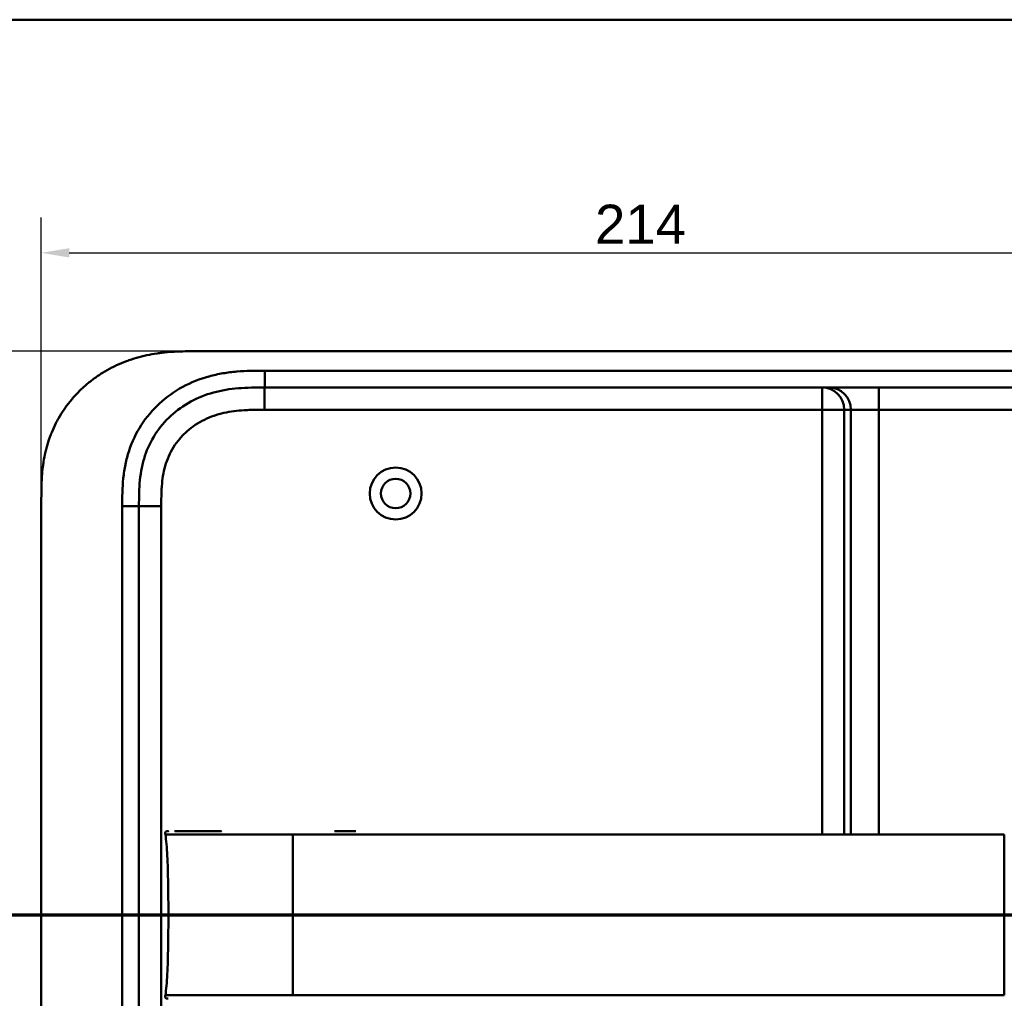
# Model space of a CAD drawing. Header units: millimetres. Extents: x 20 to 833, y 20 to 574.
# Tile 19 of 20: x 530 to 707, y 399 to 574. Entities that reach past the tile are written whole.
import ezdxf

# ---------------------------------------------------------------- set-up
doc = ezdxf.new("R2010")
doc.units = ezdxf.units.MM
doc.header["$LTSCALE"] = 2
for name, color, linetype, lineweight in [('Bemaßungen(DIN)', 7, 'Continuous', 25), ('Schnittansichtslinien(DIN)', 7, 'Continuous', 70), ('Sichtbare Kanten(DIN)', 7, 'Continuous', 50), ('Sichtbare tangentiale Kanten(DIN)', 7, 'Continuous', 50), ('Skizziergeometrie(DIN)', 7, 'Continuous', 50)]:
    doc.layers.add(name, color=color, linetype=linetype, lineweight=lineweight)
doc.styles.add('Aktuell-DINGroßer Text', font='arial.ttf')
doc.styles.add('STANDARD-DIN~0', font='arial.ttf')
doc.dimstyles.new('CAD-LAN', dxfattribs={"dimscale": 2, "dimtxt": 3.5, "dimasz": 2.5, "dimexe": 3.175, "dimexo": 0, "dimgap": 0.8, "dimtad": 1, "dimrnd": 1e-08, "dimtxsty": 'STANDARD-DIN~0', "dimcen": 0.09, "dimdle": 10, "dimclrd": 250, "dimclre": 250, "dimclrt": 250, "dimadec": 0, "dimazin": 2, "dimtfac": 1, "dimtmove": 0, "dimatfit": 3, "dimfxl": 1, "dimtolj": 1, "dimtzin": 0, "dimlwd": 25, "dimlwe": 25, "dimarcsym": 0})

# ---------------------------------------------------------------- blocks, each defined once
blk = doc.blocks.new('Ränder Standardrahmen')
at = {"layer": 'Skizziergeometrie(DIN)', "flags": 128}
blk.add_lwpolyline([(10, 10), (10, 287), (410, 287), (410, 10), (10, 10)], dxfattribs=at)
blk = doc.blocks.new('*D21')
at = {"layer": 'Bemaßungen(DIN)', "color": 250, "linetype": 'Continuous', "lineweight": 25, "true_color": 0x3f3f3f, "transparency": 16777216}
for p, q in [((534.07, 487.81), (534.07, 538.57)), ((748.07, 487.81), (748.07, 538.57)), ((539.07, 532.22), (743.07, 532.22))]:
    blk.add_line(p, q, dxfattribs=at)
at = {"layer": 'Bemaßungen(DIN)', "color": 250, "linetype": 'Continuous', "true_color": 0x3f3f3f, "transparency": 16777216}
for points in [[(539.07, 533.06), (539.07, 531.39), (534.07, 532.22)], [(743.07, 533.06), (743.07, 531.39), (748.07, 532.22)]]:
    blk.add_solid(points, dxfattribs=at)
at = {"layer": 'Defpoints', "color": 0, "linetype": 'Continuous', "transparency": 16777216}
for p in [(748.07, 532.22), (534.07, 487.81), (748.07, 487.81)]:
    blk.add_point(p, dxfattribs=at)
at = {"layer": 'Bemaßungen(DIN)', "color": 250, "linetype": 'Continuous', "lineweight": 25, "true_color": 0x3f3f3f, "transparency": 16777216, "insert": (633.29, 540.85), "char_height": 7, "attachment_point": 1, "style": 'STANDARD-DIN~0'}
blk.add_mtext('\\A1;214', dxfattribs=at)
blk = doc.blocks.new('*D22')
at = {"layer": 'Bemaßungen(DIN)', "color": 250, "linetype": 'Continuous', "lineweight": 25, "true_color": 0x3f3f3f, "transparency": 16777216}
for p, q in [((561.55, 514.59), (475.76, 514.59)), ((482.11, 509.59), (482.11, 274.59)), ((562.11, 269.59), (475.76, 269.59))]:
    blk.add_line(p, q, dxfattribs=at)
at = {"layer": 'Bemaßungen(DIN)', "color": 250, "linetype": 'Continuous', "true_color": 0x3f3f3f, "transparency": 16777216}
for points in [[(481.28, 509.59), (482.94, 509.59), (482.11, 514.59)], [(481.28, 274.59), (482.94, 274.59), (482.11, 269.59)]]:
    blk.add_solid(points, dxfattribs=at)
at = {"layer": 'Defpoints', "color": 0, "linetype": 'Continuous', "transparency": 16777216}
for p in [(561.55, 514.59), (482.11, 269.59), (562.11, 269.59)]:
    blk.add_point(p, dxfattribs=at)
at = {"layer": 'Bemaßungen(DIN)', "color": 250, "linetype": 'Continuous', "lineweight": 25, "true_color": 0x3f3f3f, "transparency": 16777216, "insert": (473.36, 384.28), "char_height": 7, "attachment_point": 1, "rotation": 90, "style": 'STANDARD-DIN~0'}
blk.add_mtext('\\A1;245', dxfattribs=at)
blk = doc.blocks.new('2DTransSchnitt0')
at = {"layer": 'Schnittansichtslinien(DIN)', "linetype": 'Continuous'}
for p, q in [((256.489, 218.075), (256.489, 211.791)), ((384.915, 218.075), (384.915, 211.791)), ((255.489, 211.791), (256.489, 206.791)), ((257.489, 211.791), (255.489, 211.791)), ((256.489, 211.791), (256.489, 206.791)), ((256.489, 206.791), (257.489, 211.791)), ((383.915, 211.791), (384.915, 206.791)), ((385.915, 211.791), (383.915, 211.791)), ((384.915, 211.791), (384.915, 206.791)), ((384.915, 206.791), (385.915, 211.791)), ((251.262, 206.791), (390.142, 206.791))]:
    blk.add_line(p, q, dxfattribs=at)
at = {"layer": 'Schnittansichtslinien(DIN)', "linetype": 'Continuous', "lineweight": 140}
for p, q in [((251.262, 206.791), (261.716, 206.791)), ((379.688, 206.791), (390.142, 206.791))]:
    blk.add_line(p, q, dxfattribs=at)
at = {"layer": 'Schnittansichtslinien(DIN)', "linetype": 'Continuous', "flags": 128}
for points in [[(255.489, 211.791), (256.489, 206.791), (257.489, 211.791), (255.489, 211.791)], [(383.915, 211.791), (384.915, 206.791), (385.915, 211.791), (383.915, 211.791)]]:
    blk.add_lwpolyline(points, dxfattribs=at)
at = {"layer": 'Schnittansichtslinien(DIN)'}
for points in [[(255.489, 211.791), (256.489, 206.791), (257.489, 211.791), (255.489, 211.791)], [(383.915, 211.791), (384.915, 206.791), (385.915, 211.791), (383.915, 211.791)]]:
    blk.add_solid(points, dxfattribs=at)
at = {"layer": 'Schnittansichtslinien(DIN)', "char_height": 3.734, "attachment_point": 7, "style": 'Aktuell-DINGroßer Text'}
for insert in [(254.736, 220.291), (383.162, 220.291)]:
    blk.add_mtext('A', dxfattribs=dict(at, insert=insert))

msp = doc.modelspace()

# ---------------------------------------------------------------- linework, layer by layer
at = {"layer": 'Sichtbare Kanten(DIN)'}
for p, q in [((720.033, 514.595), (561.551, 514.595)), ((574.11, 508.095), (719.034, 508.095)), ((534.072, 296.379), (534.072, 487.811)), ((551.572, 297.379), (551.572, 486.811)), ((586.609, 428.583), (590.457, 428.583))]:
    msp.add_line(p, q, dxfattribs=at)
for radius in [4.65, 2.65]:
    msp.add_circle((597.572, 489.095), radius, dxfattribs=at)
for points, knots in [([(561.551, 514.595), (561.14, 514.594), (560.128, 514.59), (558.801, 514.558), (557.274, 514.477), (556.045, 514.369), (554.505, 514.167), (553.273, 513.947), (551.741, 513.591), (550.525, 513.24), (549.026, 512.713), (547.848, 512.221), (546.41, 511.518), (545.293, 510.885), (543.946, 510.011), (542.912, 509.246), (541.684, 508.214), (540.755, 507.331), (539.671, 506.16), (538.867, 505.175), (537.949, 503.89), (537.284, 502.823), (536.545, 501.45), (536.029, 500.324), (535.477, 498.89), (535.109, 497.727), (534.738, 496.26), (534.51, 495.081), (534.301, 493.607), (534.19, 492.431), (534.108, 490.97), (534.072, 489.521), (534.072, 488.378), (534.072, 487.811)], [0.01304212, 0.01304212, 0.01304212, 0.01304212, 0.04166717, 0.08333381, 0.10416714, 0.14583378, 0.1666671, 0.20833375, 0.22916707, 0.27083371, 0.29166704, 0.33333368, 0.354167, 0.39583365, 0.41666697, 0.45833362, 0.47916694, 0.52083358, 0.54166691, 0.58333355, 0.60416687, 0.64583352, 0.66666684, 0.70833349, 0.72916681, 0.77083345, 0.79166678, 0.83333342, 0.85416674, 0.89583339, 0.91666671, 0.95833335, 0.99999585, 0.99999585, 0.99999585, 0.99999585]), ([(551.572, 486.811), (551.572, 487.599), (551.572, 488.392), (551.595, 489.183), (551.617, 489.954), (551.66, 490.723), (551.737, 491.486), (551.813, 492.232), (551.922, 492.972), (552.072, 493.702), (552.219, 494.419), (552.406, 495.127), (552.636, 495.822), (553.088, 497.186), (553.709, 498.501), (554.5, 499.726), (555.279, 500.932), (556.223, 502.049), (557.296, 503.034), (558.364, 504.014), (559.561, 504.863), (560.844, 505.559), (562.134, 506.258), (563.511, 506.803), (564.932, 507.194), (565.651, 507.392), (566.381, 507.551), (567.119, 507.676), (567.866, 507.803), (568.622, 507.895), (569.384, 507.958), (570.157, 508.023), (570.936, 508.058), (571.718, 508.076), (572.514, 508.094), (573.313, 508.095), (574.11, 508.095)], [-3.5878945, -3.5878945, -3.5878945, -3.5878945, -3.3463969, -3.3463969, -3.3463969, -3.1110564, -3.1110564, -3.1110564, -2.8806944, -2.8806944, -2.8806944, -2.6543295, -2.6543295, -2.6543295, -2.2103328, -2.2103328, -2.2103328, -1.773398, -1.773398, -1.773398, -1.3386841, -1.3386841, -1.3386841, -0.9015937, -0.9015937, -0.9015937, -0.6806641, -0.6806641, -0.6806641, -0.4572687, -0.4572687, -0.4572687, -0.2306635, -0.2306635, -0.2306635, 0, 0, 0, 0]), ([(556.3, 427.972), (556.284, 428.075), (556.265, 428.179), (556.279, 428.309), (556.284, 428.335), (556.299, 428.381), (556.308, 428.401), (556.329, 428.437), (556.341, 428.454), (556.37, 428.485), (556.386, 428.498), (556.439, 428.533), (556.479, 428.549), (556.56, 428.569), (556.601, 428.575), (556.662, 428.58), (556.68, 428.581), (556.714, 428.582), (556.728, 428.582), (556.747, 428.583), (556.752, 428.583), (556.761, 428.583), (556.765, 428.583), (556.773, 428.583), (556.776, 428.583), (556.788, 428.583), (556.792, 428.583), (556.801, 428.583), (556.803, 428.583), (556.809, 428.583), (556.811, 428.583), (556.814, 428.583), (556.814, 428.583), (556.815, 428.583), (556.816, 428.583), (556.817, 428.583), (556.817, 428.583), (556.817, 428.583), (556.817, 428.583), (556.817, 428.583)], [0, 0, 0, 0, 0.0311277, 0.0311277, 0.03911556, 0.03911556, 0.04551701, 0.04551701, 0.05176502, 0.05176502, 0.05801202, 0.05801202, 0.07063282, 0.07063282, 0.08310355, 0.08310355, 0.08876398, 0.08876398, 0.09302208, 0.09302208, 0.0945824, 0.0945824, 0.09615429, 0.09615429, 0.09772199, 0.09772199, 0.10409523, 0.10409523, 0.11652864, 0.11652864, 0.13514677, 0.13514677, 0.13863752, 0.13863752, 0.14018957, 0.14018957, 0.14028666, 0.14028666, 0.14033604, 0.14033604, 0.14033604, 0.14033604]), ([(556.838, 413.583), (556.838, 417.42), (556.794, 421.234), (556.643, 424.183), (556.567, 425.684), (556.46, 426.966), (556.303, 427.972)], [0, 0, 0, 0, 0.30889062, 0.30889062, 0.30889062, 0.46621578, 0.46621578, 0.46621578, 0.46621578]), ([(556.707, 428.582), (556.733, 428.583), (556.76, 428.584), (556.807, 428.584), (556.827, 428.584), (556.854, 428.584), (556.86, 428.584), (556.866, 428.584), (556.866, 428.584), (556.867, 428.584), (556.867, 428.584), (556.867, 428.584)], [0.159826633, 0.159826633, 0.159826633, 0.159826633, 0.167747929, 0.167747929, 0.174016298, 0.174016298, 0.175896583, 0.175896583, 0.175984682, 0.175984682, 0.176039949, 0.176039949, 0.176039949, 0.176039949]), ([(556.802, 428.583), (556.806, 428.583), (556.809, 428.583), (556.826, 428.583), (556.84, 428.583), (556.855, 428.583), (556.855, 428.583), (556.855, 428.583), (556.855, 428.583), (556.855, 428.583), (556.855, 428.583), (556.855, 428.583)], [0.1063680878, 0.1063680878, 0.1063680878, 0.1063680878, 0.1076624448, 0.1076624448, 0.1118780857, 0.1118780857, 0.1119328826, 0.1119328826, 0.1119534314, 0.1119534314, 0.1119649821, 0.1119649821, 0.1119649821, 0.1119649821]), ([(556.809, 428.583), (556.815, 428.583), (556.821, 428.583), (556.831, 428.583), (556.833, 428.583), (556.838, 428.583), (556.841, 428.583), (556.845, 428.583), (556.846, 428.583), (556.848, 428.583), (556.848, 428.583), (556.848, 428.583), (556.849, 428.583), (556.849, 428.583), (556.849, 428.583), (556.849, 428.583)], [0.0954974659, 0.0954974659, 0.0954974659, 0.0954974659, 0.0980683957, 0.0980683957, 0.0989366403, 0.0989366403, 0.0997885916, 0.0997885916, 0.1001419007, 0.1001419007, 0.1002300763, 0.1002300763, 0.1002741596, 0.1002741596, 0.1002851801, 0.1002851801, 0.1002851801, 0.1002851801]), ([(557.989, 428.583), (557.989, 428.583), (557.989, 428.583), (557.989, 428.583), (557.99, 428.583), (557.99, 428.583), (557.99, 428.583), (557.99, 428.583), (557.991, 428.583), (557.992, 428.583), (557.993, 428.583), (557.996, 428.583), (557.997, 428.583), (558.017, 428.583), (558.035, 428.583), (558.079, 428.583), (558.104, 428.583), (558.199, 428.583), (558.271, 428.583), (558.447, 428.583), (558.554, 428.583), (558.705, 428.583), (558.743, 428.583), (558.881, 428.583), (558.983, 428.583), (559.13, 428.583), (559.17, 428.583), (559.227, 428.583), (559.243, 428.583), (559.259, 428.583), (559.259, 428.583), (559.26, 428.583), (559.26, 428.583), (559.26, 428.583)], [0, 0, 0, 0, 0.00002838, 0.00002838, 0.00008514, 0.00008514, 0.00019867, 0.00019867, 0.00065277, 0.00065277, 0.00156097, 0.00156097, 0.00328513, 0.00328513, 0.02167639, 0.02167639, 0.04619826, 0.04619826, 0.11159781, 0.11159781, 0.19880871, 0.19880871, 0.22787204, 0.22787204, 0.30054296, 0.30054296, 0.32778981, 0.32778981, 0.33800712, 0.33800712, 0.33824659, 0.33824659, 0.33826078, 0.33826078, 0.33826078, 0.33826078]), ([(559.26, 428.583), (559.774, 428.583), (560.234, 428.583), (560.803, 428.583), (560.804, 428.583), (560.804, 428.583), (560.804, 428.583), (560.804, 428.583), (560.804, 428.583), (560.805, 428.583), (560.806, 428.583), (560.823, 428.583), (560.838, 428.583), (560.876, 428.583), (560.897, 428.583), (560.975, 428.583), (561.033, 428.583), (561.247, 428.583), (561.407, 428.583), (561.627, 428.583), (561.682, 428.583), (562.87, 428.583), (564.222, 428.583), (565.864, 428.583), (566.044, 428.583), (566.26, 428.583), (566.295, 428.583), (566.332, 428.583), (566.335, 428.583), (566.339, 428.583), (566.339, 428.583), (566.339, 428.583), (566.34, 428.583), (566.34, 428.583), (566.34, 428.583), (566.34, 428.583), (566.34, 428.583), (566.34, 428.583)], [0, 0, 0, 0, 0.2888434, 0.2888434, 0.2888555, 0.2888555, 0.2889037, 0.2889037, 0.2890003, 0.2890003, 0.2893864, 0.2893864, 0.2972061, 0.2972061, 0.3076323, 0.3076323, 0.3354365, 0.3354365, 0.409599, 0.409599, 0.4343137, 0.4343137, 0.9352187, 0.9352187, 0.9962242, 0.9962242, 1.0076608, 1.0076608, 1.008733, 1.008733, 1.0088295, 1.0088295, 1.0088778, 1.0088778, 1.0089019, 1.0089019, 1.008914, 1.008914, 1.008914, 1.008914]), ([(556.838, 413.583), (556.838, 409.746), (556.794, 405.932), (556.643, 402.983), (556.567, 401.481), (556.46, 400.199), (556.303, 399.193)], [0, 0, 0, 0, 0.30888536, 0.30888536, 0.30888536, 0.4662495, 0.4662495, 0.4662495, 0.4662495]), ([(556.817, 398.582), (556.816, 398.582), (556.816, 398.582), (556.816, 398.582), (556.816, 398.582), (556.815, 398.582), (556.815, 398.582), (556.814, 398.582), (556.814, 398.582), (556.811, 398.582), (556.809, 398.582), (556.804, 398.582), (556.802, 398.582), (556.797, 398.582), (556.794, 398.582), (556.781, 398.582), (556.778, 398.582), (556.771, 398.582), (556.769, 398.582), (556.763, 398.582), (556.76, 398.582), (556.749, 398.582), (556.742, 398.582), (556.719, 398.583), (556.704, 398.583), (556.627, 398.586), (556.564, 398.593), (556.475, 398.618), (556.446, 398.63), (556.393, 398.661), (556.368, 398.681), (556.327, 398.728), (556.311, 398.755), (556.288, 398.812), (556.281, 398.843), (556.273, 398.904), (556.272, 398.934), (556.275, 399.041), (556.288, 399.117), (556.299, 399.193)], [0, 0, 0, 0, 0.00028677, 0.00028677, 0.00085963, 0.00085963, 0.00200522, 0.00200522, 0.00429634, 0.00429634, 0.02262582, 0.02262582, 0.03179275, 0.03179275, 0.04109082, 0.04109082, 0.04341208, 0.04341208, 0.04456569, 0.04456569, 0.0457191, 0.0457191, 0.04803012, 0.04803012, 0.05262125, 0.05262125, 0.07113734, 0.07113734, 0.08037876, 0.08037876, 0.08967939, 0.08967939, 0.09896722, 0.09896722, 0.10819297, 0.10819297, 0.11738064, 0.11738064, 0.14030942, 0.14030942, 0.14030942, 0.14030942])]:
    msp.add_open_spline(points, degree=3, knots=knots, dxfattribs=at)
msp.add_rational_spline([(556.303, 399.193), (556.303, 399.193), (556.303, 399.193), (556.303, 399.193), (556.301, 399.193), (556.299, 399.193), (556.299, 399.193)], [1, 1, 1, 1, 1.08010035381, 1.12345159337, 1.13005371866], degree=3, knots=[0, 0, 0, 0, 0.00567203, 0.00567203, 0.00567203, 0.11634103, 0.11634103, 0.11634103, 0.11634103], dxfattribs=at)
at = {"layer": 'Sichtbare tangentiale Kanten(DIN)'}
for p, q in [((574.11, 508.095), (574.11, 511.094)), ((574.09, 504.095), (574.09, 508.095)), ((673.974, 508.095), (673.974, 504.095)), ((684.146, 508.095), (684.146, 504.095)), ((673.974, 504.095), (574.09, 504.095)), ((677.959, 504.095), (673.974, 504.095)), ((673.974, 427.972), (673.974, 504.095)), ((679.165, 504.095), (677.959, 504.095)), ((677.959, 504.095), (677.959, 427.972)), ((684.146, 504.095), (679.165, 504.095)), ((679.165, 427.972), (679.165, 504.095)), ((684.146, 504.095), (684.146, 427.972)), ((719.035, 504.095), (684.146, 504.095)), ((548.572, 486.811), (551.572, 486.811)), ((555.572, 486.811), (551.572, 486.811)), ((555.572, 486.811), (555.572, 297.379)), ((706.64, 413.583), (579.166, 413.583)), ((673.974, 399.193), (673.974, 399.193)), ((677.959, 399.193), (677.959, 399.193)), ((679.165, 399.193), (679.165, 399.193)), ((684.146, 399.193), (684.146, 399.193))]:
    msp.add_line(p, q, dxfattribs=at)
for points, knots in [([(574.11, 511.094), (573.895, 511.094), (573.68, 511.094), (573.464, 511.094), (573.263, 511.094), (573.061, 511.093), (572.859, 511.092), (572.758, 511.091), (572.657, 511.091), (572.557, 511.09), (572.261, 511.087), (571.966, 511.082), (571.649, 511.075), (571.641, 511.075), (571.634, 511.075), (571.626, 511.075), (570.739, 511.054), (569.942, 511.015), (569.134, 510.948), (569.12, 510.947), (569.105, 510.946), (569.09, 510.944), (568.269, 510.875), (567.441, 510.774), (566.618, 510.634), (566.61, 510.633), (566.602, 510.631), (566.594, 510.63), (565.767, 510.489), (564.946, 510.31), (564.136, 510.087), (564.129, 510.085), (564.123, 510.083), (564.117, 510.081), (562.484, 509.63), (560.888, 508.995), (559.414, 508.196), (557.929, 507.391), (556.516, 506.39), (555.268, 505.245), (554.019, 504.099), (552.894, 502.77), (551.98, 501.354), (551.07, 499.945), (550.325, 498.383), (549.791, 496.776), (549.79, 496.773), (549.789, 496.769), (549.788, 496.765), (549.524, 495.968), (549.307, 495.149), (549.138, 494.326), (549.136, 494.319), (549.135, 494.312), (549.134, 494.305), (548.965, 493.486), (548.842, 492.654), (548.757, 491.831), (548.755, 491.817), (548.754, 491.804), (548.753, 491.79), (548.67, 490.98), (548.623, 490.176), (548.597, 489.308), (548.597, 489.295), (548.596, 489.281), (548.596, 489.268), (548.572, 488.424), (548.572, 487.617), (548.572, 486.811)], [79.0507351, 79.0507351, 79.0507351, 79.0507351, 79.115326, 79.115326, 79.115326, 79.175852, 79.175852, 79.175852, 79.206115, 79.206115, 79.206115, 79.2947699, 79.2947699, 79.2947699, 79.2969041, 79.2969041, 79.2969041, 79.5442558, 79.5442558, 79.5442558, 79.5487575, 79.5487575, 79.5487575, 79.8000755, 79.8000755, 79.8000755, 79.8025259, 79.8025259, 79.8025259, 80.0549623, 80.0549623, 80.0549623, 80.056924, 80.056924, 80.056924, 80.5656653, 80.5656653, 80.5656653, 81.0782231, 81.0782231, 81.0782231, 81.5913866, 81.5913866, 81.5913866, 82.1026454, 82.1026454, 82.1026454, 82.1037871, 82.1037871, 82.1037871, 82.3575184, 82.3575184, 82.3575184, 82.3596398, 82.3596398, 82.3596398, 82.6121592, 82.6121592, 82.6121592, 82.6164541, 82.6164541, 82.6164541, 82.8648963, 82.8648963, 82.8648963, 82.8687085, 82.8687085, 82.8687085, 83.1106796, 83.1106796, 83.1106796, 83.1106796]), ([(574.09, 504.095), (573.856, 504.095), (573.622, 504.095), (573.388, 504.094), (573.312, 504.094), (573.237, 504.094), (573.161, 504.094), (573.086, 504.094), (573.011, 504.093), (572.935, 504.093), (572.784, 504.092), (572.634, 504.091), (572.483, 504.089), (572.408, 504.088), (572.332, 504.087), (572.257, 504.086), (572.105, 504.083), (571.953, 504.081), (571.8, 504.077), (571.724, 504.075), (571.648, 504.073), (571.572, 504.071), (571.199, 504.061), (570.815, 504.045), (570.432, 504.023), (570.425, 504.022), (570.418, 504.022), (570.41, 504.021), (569.794, 503.985), (569.206, 503.932), (568.614, 503.856), (568.605, 503.855), (568.596, 503.853), (568.586, 503.852), (567.987, 503.774), (567.395, 503.672), (566.807, 503.54), (566.801, 503.539), (566.796, 503.538), (566.791, 503.537), (566.192, 503.402), (565.597, 503.235), (565.018, 503.036), (565.015, 503.035), (565.012, 503.034), (565.008, 503.032), (564.423, 502.83), (563.843, 502.591), (563.285, 502.318), (562.727, 502.045), (562.183, 501.734), (561.665, 501.389), (561.146, 501.044), (560.649, 500.663), (560.183, 500.251), (559.714, 499.837), (559.27, 499.385), (558.866, 498.909), (558.462, 498.434), (558.09, 497.926), (557.76, 497.399), (557.432, 496.874), (557.14, 496.321), (556.891, 495.757), (556.645, 495.198), (556.436, 494.615), (556.267, 494.028), (556.266, 494.024), (556.265, 494.019), (556.264, 494.015), (556.098, 493.438), (555.97, 492.852), (555.872, 492.258), (555.871, 492.25), (555.869, 492.241), (555.868, 492.232), (555.772, 491.643), (555.706, 491.055), (555.661, 490.439), (555.66, 490.432), (555.66, 490.424), (555.659, 490.417), (555.637, 490.112), (555.621, 489.819), (555.609, 489.518), (555.596, 489.208), (555.588, 488.9), (555.582, 488.592), (555.572, 487.996), (555.572, 487.403), (555.572, 486.811)], [0, 0, 0, 0, 0.0702177, 0.0702177, 0.0702177, 0.0928319, 0.0928319, 0.0928319, 0.1154462, 0.1154462, 0.1154462, 0.1606746, 0.1606746, 0.1606746, 0.1832888, 0.1832888, 0.1832888, 0.228941, 0.228941, 0.228941, 0.251767, 0.251767, 0.251767, 0.363762, 0.363762, 0.363762, 0.3658973, 0.3658973, 0.3658973, 0.5457808, 0.5457808, 0.5457808, 0.5485663, 0.5485663, 0.5485663, 0.730533, 0.730533, 0.730533, 0.7321671, 0.7321671, 0.7321671, 0.9170852, 0.9170852, 0.9170852, 0.9181595, 0.9181595, 0.9181595, 1.1053408, 1.1053408, 1.1053408, 1.2925833, 1.2925833, 1.2925833, 1.479843, 1.479843, 1.479843, 1.6683162, 1.6683162, 1.6683162, 1.8560489, 1.8560489, 1.8560489, 2.0426703, 2.0426703, 2.0426703, 2.2275204, 2.2275204, 2.2275204, 2.2288442, 2.2288442, 2.2288442, 2.4104084, 2.4104084, 2.4104084, 2.4131251, 2.4131251, 2.4131251, 2.5932379, 2.5932379, 2.5932379, 2.5954285, 2.5954285, 2.5954285, 2.684558, 2.684558, 2.684558, 2.7762862, 2.7762862, 2.7762862, 2.9540743, 2.9540743, 2.9540743, 2.9540743]), ([(579.166, 427.972), (580.494, 427.972), (581.822, 427.972), (583.151, 427.972), (583.703, 427.972), (584.255, 427.972), (584.807, 427.972), (585.581, 427.972), (586.356, 427.972), (587.13, 427.972), (587.542, 427.972), (587.955, 427.972), (588.367, 427.972), (589.283, 427.972), (590.199, 427.972), (591.115, 427.972), (597.755, 427.972), (604.394, 427.971), (611.034, 427.972)], [0, 0, 0, 0, 0.3984119, 0.3984119, 0.3984119, 0.558361, 0.558361, 0.558361, 0.7963648, 0.7963648, 0.7963648, 0.9137852, 0.9137852, 0.9137852, 1.1948602, 1.1948602, 1.1948602, 3.18679, 3.18679, 3.18679, 3.18679]), ([(611.034, 427.972), (637.591, 427.972), (664.149, 427.972), (690.706, 427.972), (692.084, 427.972), (693.462, 427.972), (694.84, 427.972), (696.118, 427.972), (697.395, 427.972), (698.673, 427.972), (701.329, 427.972), (703.984, 427.972), (706.64, 427.972)], [3.18679, 3.18679, 3.18679, 3.18679, 11.1540994, 11.1540994, 11.1540994, 11.5711487, 11.5711487, 11.5711487, 11.9507559, 11.9507559, 11.9507559, 12.7474629, 12.7474629, 12.7474629, 12.7474629]), ([(579.166, 413.583), (578.097, 413.583), (577.026, 413.583), (575.884, 413.583), (574.742, 413.583), (573.74, 413.583), (572.876, 413.583), (571.149, 413.583), (569.744, 413.583), (568.421, 413.583), (563.13, 413.583), (559.507, 413.583), (557.894, 413.583), (557.49, 413.583), (557.207, 413.583), (557.033, 413.583), (556.945, 413.583), (556.883, 413.583), (556.855, 413.583), (556.827, 413.583), (556.833, 413.583), (556.838, 413.583)], [0, 0, 0, 0, 0.2406476, 0.2406476, 0.2406476, 0.4812952, 0.4812952, 0.4812952, 0.9625904, 0.9625904, 0.9625904, 2.8877711, 2.8877711, 2.8877711, 3.3690663, 3.3690663, 3.3690663, 3.6097139, 3.6097139, 3.6097139, 3.8503615, 3.8503615, 3.8503615, 3.8503615]), ([(715.428, 413.583), (714.074, 413.583), (712.692, 413.583), (711.133, 413.583), (709.573, 413.583), (708.106, 413.583), (706.64, 413.583)], [0, 0, 0, 0, 0.44038321, 0.44038321, 0.44038321, 0.88076642, 0.88076642, 0.88076642, 0.88076642]), ([(579.166, 399.193), (580.494, 399.193), (581.822, 399.193), (583.151, 399.193), (583.7, 399.193), (584.249, 399.193), (584.799, 399.193), (585.576, 399.193), (586.353, 399.193), (587.13, 399.193), (587.541, 399.193), (587.952, 399.193), (588.363, 399.193), (589.28, 399.193), (590.198, 399.193), (591.115, 399.193), (597.755, 399.193), (604.394, 399.194), (611.034, 399.193)], [0, 0, 0, 0, 0.3984127, 0.3984127, 0.3984127, 0.5574675, 0.5574675, 0.5574675, 0.7963662, 0.7963662, 0.7963662, 0.9134321, 0.9134321, 0.9134321, 1.1948615, 1.1948615, 1.1948615, 3.1867877, 3.1867877, 3.1867877, 3.1867877]), ([(611.034, 399.193), (629.613, 399.193), (648.208, 399.193), (666.782, 399.193), (678.917, 399.193), (691.05, 399.193), (703.185, 399.193), (704.336, 399.193), (705.488, 399.193), (706.64, 399.193)], [3.1867877, 3.1867877, 3.1867877, 3.1867877, 8.7605377, 8.7605377, 8.7605377, 12.4019194, 12.4019194, 12.4019194, 12.7474629, 12.7474629, 12.7474629, 12.7474629])]:
    msp.add_open_spline(points, degree=3, knots=knots, dxfattribs=at)
for points, degree in [([(719.034, 511.095), (670.726, 511.095), (622.418, 511.095), (574.11, 511.094)], 3), ([(677.959, 504.095), (677.959, 506.304), (676.175, 508.095), (673.974, 508.095)], 3), ([(675.18, 508.095), (677.381, 508.095), (679.165, 506.304), (679.165, 504.095)], 3), ([(548.572, 486.811), (548.572, 423.667), (548.572, 360.523), (548.572, 297.379)], 3), ([(579.166, 427.972), (579.166, 426.183), (579.166, 423.682), (579.166, 420.532), (579.166, 417.057), (579.166, 413.583)], 5), ([(706.64, 427.972), (706.64, 426.183), (706.64, 423.682), (706.64, 420.532), (706.64, 417.057), (706.64, 413.583)], 5), ([(579.166, 399.193), (579.166, 400.982), (579.166, 403.483), (579.166, 406.633), (579.166, 410.108), (579.166, 413.583)], 5), ([(706.64, 399.193), (706.64, 400.982), (706.64, 403.483), (706.64, 406.633), (706.64, 410.108), (706.64, 413.582)], 5)]:
    msp.add_open_spline(points, degree=degree, dxfattribs=at)
for points, weights, knots in [([(556.3, 427.972), (556.299, 427.972), (556.301, 427.972), (556.304, 427.972), (556.313, 427.972), (556.334, 427.972), (556.369, 427.972), (556.421, 427.972), (556.506, 427.972), (556.626, 427.972), (556.707, 427.972), (556.804, 427.972), (556.918, 427.973), (557.258, 427.973), (557.756, 427.974), (558.415, 427.974), (558.77, 427.974), (559.172, 427.974), (559.619, 427.975), (560.073, 427.975), (560.572, 427.975), (561.117, 427.975), (561.191, 427.975), (561.265, 427.975), (561.34, 427.975), (561.821, 427.975), (562.334, 427.975), (562.878, 427.975), (563.504, 427.975), (564.171, 427.974), (564.876, 427.974), (565.573, 427.974), (566.307, 427.974), (567.078, 427.974), (567.822, 427.973), (568.602, 427.973), (569.419, 427.973), (569.7, 427.973), (569.986, 427.973), (570.276, 427.973), (570.39, 427.973), (570.504, 427.973), (570.62, 427.972), (571.014, 427.972), (571.418, 427.972), (571.832, 427.972), (572.228, 427.972), (572.634, 427.972), (573.053, 427.972), (573.447, 427.972), (573.855, 427.972), (574.278, 427.972), (574.668, 427.972), (575.076, 427.972), (575.504, 427.972), (575.887, 427.972), (576.293, 427.972), (576.729, 427.972), (577.096, 427.972), (577.497, 427.972), (577.954, 427.972), (578.246, 427.972), (578.587, 427.972), (579.166, 427.972)], [1.13005451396, 1.13784212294, 1.09449061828, 1, 1.01564349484, 1.01564349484, 1, 1.00925616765, 1.00925616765, 1, 1.00150118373, 1.00150118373, 1, 1.00280379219, 1.00280379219, 1, 0.999526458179, 0.999526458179, 1, 0.99915374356, 0.99915374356, 1, 0.9999832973, 0.9999832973, 1, 0.99933166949, 0.99933166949, 1, 0.999344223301, 0.999344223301, 1, 0.999922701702, 0.999922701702, 1, 1.00094814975, 1.00094814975, 1, 1.00025925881, 1.00025925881, 1, 1.0000518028, 1.0000518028, 1, 1.00084824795, 1.00084824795, 1, 1.00131558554, 1.00131558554, 1, 1.00209490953, 1.00209490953, 1, 1.00365462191, 1.00365462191, 1, 1.00586740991, 1.00586740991, 1, 1.01725389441, 1.01725389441, 1, 1.18722739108, 1.18722739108, 1], [0.1163416, 0.1163416, 0.1163416, 0.1163416, 0.2468921, 0.2468921, 0.2468921, 0.4853656, 0.4853656, 0.4853656, 0.7799914, 0.7799914, 0.7799914, 0.9644924, 0.9644924, 0.9644924, 1.4628246, 1.4628246, 1.4628246, 1.7145394, 1.7145394, 1.7145394, 1.9637666, 1.9637666, 1.9637666, 1.9969824, 1.9969824, 1.9969824, 2.209763, 2.209763, 2.209763, 2.4552095, 2.4552095, 2.4552095, 2.7022329, 2.7022329, 2.7022329, 2.9498421, 2.9498421, 2.9498421, 3.0383348, 3.0383348, 3.0383348, 3.0733169, 3.0733169, 3.0733169, 3.1966109, 3.1966109, 3.1966109, 3.3197585, 3.3197585, 3.3197585, 3.4427414, 3.4427414, 3.4427414, 3.5655395, 3.5655395, 3.5655395, 3.6881793, 3.6881793, 3.6881793, 3.8106534, 3.8106534, 3.8106534, 3.9319007, 3.9319007, 3.9319007, 3.9319007]), ([(556.299, 399.193), (556.299, 399.193), (556.301, 399.193), (556.304, 399.193), (556.313, 399.193), (556.334, 399.193), (556.369, 399.193), (556.421, 399.193), (556.505, 399.193), (556.625, 399.193), (556.706, 399.193), (556.803, 399.193), (556.918, 399.192), (557.258, 399.192), (557.756, 399.191), (558.415, 399.191), (558.77, 399.191), (559.171, 399.191), (559.619, 399.19), (560.072, 399.19), (560.572, 399.19), (561.117, 399.19), (561.191, 399.19), (561.265, 399.19), (561.34, 399.19), (561.821, 399.19), (562.334, 399.19), (562.878, 399.19), (563.504, 399.19), (564.171, 399.19), (564.876, 399.191), (565.573, 399.191), (566.307, 399.191), (567.078, 399.191), (567.822, 399.192), (568.602, 399.192), (569.419, 399.192), (569.701, 399.192), (569.987, 399.192), (570.279, 399.192), (570.392, 399.192), (570.505, 399.192), (570.62, 399.192), (571.014, 399.193), (571.418, 399.193), (571.832, 399.193), (572.228, 399.193), (572.634, 399.193), (573.053, 399.193), (573.447, 399.193), (573.855, 399.193), (574.278, 399.193), (574.668, 399.193), (575.076, 399.193), (575.504, 399.193), (575.887, 399.193), (576.293, 399.193), (576.729, 399.193), (577.096, 399.193), (577.497, 399.193), (577.954, 399.193), (578.246, 399.193), (578.587, 399.193), (579.166, 399.193)], [1.13005371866, 1.13784194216, 1.09449070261, 1, 1.01564352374, 1.01564352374, 1, 1.00924441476, 1.00924441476, 1, 1.00150609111, 1.00150609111, 1, 1.00280370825, 1.00280370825, 1, 0.999526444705, 0.999526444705, 1, 0.999153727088, 0.999153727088, 1, 0.999983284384, 0.999983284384, 1, 0.999331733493, 0.999331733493, 1, 0.999344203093, 0.999344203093, 1, 0.999922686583, 0.999922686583, 1, 1.00094812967, 1.00094812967, 1, 1.00026108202, 1.00026108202, 1, 1.00005099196, 1.00005099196, 1, 1.00084821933, 1.00084821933, 1, 1.00131563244, 1.00131563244, 1, 1.00209471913, 1.00209471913, 1, 1.00365509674, 1.00365509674, 1, 1.00586622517, 1.00586622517, 1, 1.01725442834, 1.01725442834, 1, 1.18725223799, 1.18725223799, 1], [0.116341, 0.116341, 0.116341, 0.116341, 0.2468922, 0.2468922, 0.2468922, 0.4853665, 0.4853665, 0.4853665, 0.7797367, 0.7797367, 0.7797367, 0.9644969, 0.9644969, 0.9644969, 1.4628301, 1.4628301, 1.4628301, 1.7145451, 1.7145451, 1.7145451, 1.9637733, 1.9637733, 1.9637733, 1.9970018, 1.9970018, 1.9970018, 2.2097713, 2.2097713, 2.2097713, 2.4552194, 2.4552194, 2.4552194, 2.7022438, 2.7022438, 2.7022438, 2.9498539, 2.9498539, 2.9498539, 3.0386311, 3.0386311, 3.0386311, 3.0733288, 3.0733288, 3.0733288, 3.1966231, 3.1966231, 3.1966231, 3.3197709, 3.3197709, 3.3197709, 3.4427542, 3.4427542, 3.4427542, 3.5655525, 3.5655525, 3.5655525, 3.688193, 3.688193, 3.688193, 3.8106673, 3.8106673, 3.8106673, 3.931916, 3.931916, 3.931916, 3.931916])]:
    msp.add_rational_spline(points, weights, degree=3, knots=knots, dxfattribs=at)

# ---------------------------------------------------------------- block references
at = {"xscale": 2, "yscale": 2, "zscale": 2}
msp.add_blockref('Ränder Standardrahmen', (0, 0), dxfattribs=at)
at = {"layer": 'Schnittansichtslinien(DIN)', "xscale": 2, "yscale": 2, "zscale": 2}
msp.add_blockref('2DTransSchnitt0', (0, 0), dxfattribs=at)

# ---------------------------------------------------------------- dimensions: what is measured, and where the dimension line sits
at = {"layer": 'Bemaßungen(DIN)', "color": 250, "linetype": 'Continuous', "lineweight": 25, "true_color": 0x3f3f3f}
for base, p1, p2, angle, picture, middle in [((748.072, 532.225), (534.072, 487.811), (748.072, 487.811), 180, '*D21', (641.072, 532.225)), ((482.111, 269.595), (561.551, 514.595), (562.111, 269.595), 90, '*D22', (482.111, 392.095))]:
    dim = msp.add_linear_dim(base=base, p1=p1, p2=p2, angle=angle, dimstyle='CAD-LAN', override={"dimgap": 0.8, "dimdec": 2, "dimtol": 0, "dimlim": 0, "dimtp": 0, "dimtm": 0, "dimtdec": 2, "dimtofl": 0, "dimatfit": 1}, dxfattribs=at)
    dim.commit()
    dim.dimension.update_dxf_attribs({"geometry": picture, "text_midpoint": middle, "dimtype": 160})

doc.saveas('drawing.dxf')
